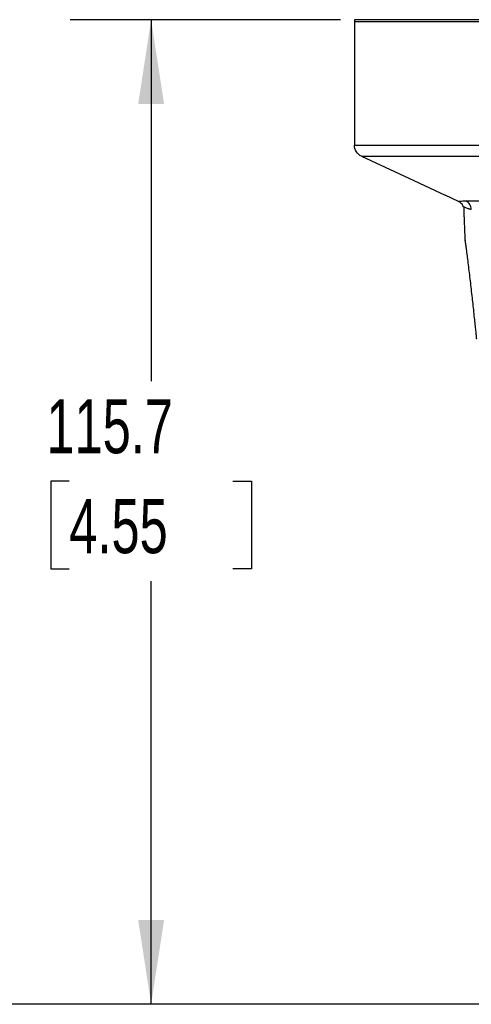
# Model space of a CAD drawing. Header units: millimetres. Extents: x 19 to 819, y 19 to 629.
# Tile 31 of 73: x 335 to 388, y 147 to 262. Entities that reach past the tile are written whole.
import ezdxf

# ---------------------------------------------------------------- set-up
doc = ezdxf.new("R2010")
doc.units = ezdxf.units.MM
doc.header["$LTSCALE"] = 3
doc.layers.add('DIMENSIONS', color=140, linetype='Continuous', lineweight=25)
doc.styles.add('SLDTEXTSTYLE0', font='TXT', dxfattribs={"width": 0.7})
doc.dimstyles.new('SLDDIMSTYLE1', dxfattribs={"dimtxt": 6.474023, "dimasz": 9.906, "dimexe": 0, "dimexo": 0.0625, "dimgap": 1.618506, "dimtad": 0, "dimtih": 1, "dimtoh": 1, "dimrnd": 1e-09, "dimzin": 12, "dimdsep": 46, "dimtxsty": 'SLDTEXTSTYLE0', "dimsah": 1, "dimcen": 0.09, "dimadec": 0, "dimazin": 3, "dimtfac": 1, "dimtofl": 0, "dimtmove": 0, "dimatfit": 3, "dimfxl": 0, "dimfrac": 2, "dimtolj": 1, "dimtzin": 12, "dimarcsym": 0})

# ---------------------------------------------------------------- blocks, each defined once
blk = doc.blocks.new('_D_1')
at = {"layer": 'DIMENSIONS'}
for p, q in [((382.28, 377.95), (306.39, 377.95)), ((315.91, 377.95), (315.91, 277.73)), ((306.29, 265.99), (304.12, 265.99)), ((304.12, 265.99), (304.12, 255.7)), ((325.53, 265.99), (327.71, 265.99)), ((327.71, 265.99), (327.71, 255.7)), ((304.12, 255.7), (306.29, 255.7)), ((327.71, 255.7), (325.53, 255.7)), ((315.91, 146.59), (315.91, 254.25)), ((477.62, 146.59), (306.39, 146.59))]:
    blk.add_line(p, q, dxfattribs=at)
for points in [[(315.91, 377.95), (314.39, 368.05), (317.44, 368.05)], [(315.91, 146.59), (317.44, 156.5), (314.39, 156.5)]]:
    blk.add_solid(points, dxfattribs=at)
at = {"layer": 'DIMENSIONS', "char_height": 6.35, "attachment_point": 1, "style": 'SLDTEXTSTYLE0'}
for s, insert in [('231.4', (303.6, 275.63)), ('9.11', (306.29, 263.89))]:
    blk.add_mtext(s, dxfattribs=dict(at, insert=insert))
blk = doc.blocks.new('_D_3')
at = {"layer": 'DIMENSIONS'}
for p, q in [((372.63, 262.27), (340.84, 262.27)), ((350.36, 262.27), (350.36, 219.79)), ((340.74, 208.05), (338.57, 208.05)), ((338.57, 208.05), (338.57, 197.76)), ((359.98, 208.05), (362.15, 208.05)), ((362.15, 208.05), (362.15, 197.76)), ((338.57, 197.76), (340.74, 197.76)), ((362.15, 197.76), (359.98, 197.76)), ((350.36, 146.59), (350.36, 196.31)), ((477.62, 146.59), (340.84, 146.59))]:
    blk.add_line(p, q, dxfattribs=at)
for points in [[(350.36, 262.27), (348.84, 252.36), (351.88, 252.36)], [(350.36, 146.59), (351.88, 156.5), (348.84, 156.5)]]:
    blk.add_solid(points, dxfattribs=at)
at = {"layer": 'DIMENSIONS', "char_height": 6.35, "attachment_point": 1, "style": 'SLDTEXTSTYLE0'}
for s, insert in [('115.7', (338.05, 217.68)), ('4.55', (340.74, 205.94))]:
    blk.add_mtext(s, dxfattribs=dict(at, insert=insert))

msp = doc.modelspace()

# ---------------------------------------------------------------- linework, layer by layer
for p, q in [((374.261604, 262.270471), (374.261604, 262.021304)), ((433.761604, 262.270471), (374.261604, 262.270471)), ((374.261604, 262.021304), (374.261604, 247.519522)), ((374.261604, 247.519522), (490.555526, 247.519522)), ((375.079292, 246.235711), (375.113876, 246.235711)), ((386.506657, 240.904615), (384.920652, 241.644518)), ((387.246544, 236.419217), (387.247996, 236.408334)), ((387.252177, 236.377001), (387.289098, 236.187174))]:
    msp.add_line(p, q)
at = {"flags": 128}
msp.add_lwpolyline([(375.108607, 246.224386), (380.642348, 243.640678), (384.920285, 241.64373)], dxfattribs=at)
msp.add_arc((481.919817, 241.47129), 94.807975, 180.70142862, 183.0545919)
for points, knots in [([(493.261604, 262.021304), (493.261518, 262.021304), (492.877902, 262.021304), (491.35831, 262.021304), (490.222372, 262.021304), (487.241753, 262.021304), (485.397146, 262.021304), (481.070041, 262.021304), (478.587651, 262.021304), (473.080343, 262.021304), (470.055563, 262.021304), (463.57969, 262.021304), (460.128758, 262.021304), (452.933177, 262.021304), (449.188706, 262.021304), (441.549931, 262.021304), (437.655815, 262.021304), (429.867392, 262.021304), (425.973276, 262.021304), (418.334501, 262.021304), (414.59003, 262.021304), (407.394449, 262.021304), (403.943517, 262.021304), (397.467644, 262.021304), (394.442864, 262.021304), (388.935556, 262.021304), (386.453166, 262.021304), (382.126061, 262.021304), (380.281454, 262.021304), (377.300835, 262.021304), (376.164898, 262.021304), (374.645305, 262.021304), (374.261689, 262.021304), (374.261604, 262.021304)], [0, 0, 0, 0, 0.0625, 0.0625, 0.125, 0.125, 0.1875, 0.1875, 0.25, 0.25, 0.3125, 0.3125, 0.375, 0.375, 0.4375, 0.4375, 0.5, 0.5, 0.5625, 0.5625, 0.625, 0.625, 0.6875, 0.6875, 0.75, 0.75, 0.8125, 0.8125, 0.875, 0.875, 0.9375, 0.9375, 1, 1, 1, 1]), ([(375.079292, 246.235711), (374.836597, 246.348943), (374.627256, 246.532589), (374.339515, 246.984356), (374.261604, 247.251712), (374.261604, 247.519522)], [0, 0, 0, 0, 0.5, 0.5, 1, 1, 1, 1]), ([(375.113876, 246.235711), (375.163835, 246.235711), (375.270715, 246.23571), (376.123562, 246.235709), (377.513744, 246.235707), (379.460076, 246.235706), (381.92547, 246.235705), (384.8911, 246.235704), (388.327088, 246.235702), (392.200697, 246.235701), (396.47453, 246.2357), (401.107452, 246.235699), (406.054842, 246.235697), (411.269055, 246.235696), (416.699878, 246.235695), (422.295009, 246.235694), (428.000566, 246.235692), (431.841258, 246.235691), (433.761604, 246.235691)], [0, 0, 0, 0, 0.0552763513, 0.1182579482, 0.1812395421, 0.2442211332, 0.3072027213, 0.3701843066, 0.433165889, 0.4961474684, 0.559129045, 0.6221106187, 0.6850921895, 0.7480737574, 0.8110553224, 0.8740368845, 0.9370184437, 1, 1, 1, 1]), ([(387.398567, 240.938582), (387.079337, 240.938553), (386.857881, 240.929595), (386.64364, 240.916605), (386.59185, 240.912388), (386.523388, 240.906377), (386.506678, 240.904617), (386.506657, 240.904615)], [0, 0, 0, 0, 0.5, 0.5, 0.75, 0.75, 1, 1, 1, 1]), ([(386.506657, 240.904615), (386.630898, 240.846634), (386.748191, 240.761429), (386.891458, 240.603754), (386.933831, 240.54643), (387.005724, 240.42593), (387.033322, 240.362471), (387.05898, 240.298903)], [0, 0, 0, 0, 0.5, 0.5, 0.75, 0.75, 1, 1, 1, 1]), ([(387.999225, 239.977437), (387.997869, 240.07261), (387.9862, 240.170976), (387.931919, 240.364826), (387.89039, 240.459826), (387.727678, 240.720545), (387.567554, 240.858084), (387.398567, 240.938582)], [0, 0, 0, 0, 0.25, 0.25, 0.5, 0.5, 1, 1, 1, 1]), ([(387.05898, 240.298903), (387.05823, 240.300779), (387.056411, 240.30533), (387.05606, 240.306611), (387.056386, 240.306777), (387.058109, 240.305214), (387.062481, 240.301738), (387.072865, 240.294525), (387.091121, 240.284153), (387.124505, 240.268944), (387.184828, 240.245827), (387.318201, 240.198177), (387.519972, 240.128164), (387.735432, 240.053364), (387.875337, 240.011903), (387.952183, 239.990524), (387.999225, 239.977437)], [0, 0, 0, 0, 0.0066211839, 0.0160660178, 0.0260112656, 0.0414438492, 0.0761532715, 0.120236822, 0.1841460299, 0.2504660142, 0.3570662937, 0.5007568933, 0.7505468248, 0.875332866, 0.9236833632, 1, 1, 1, 1]), ([(387.246544, 236.419217), (387.246674, 236.418236), (387.246933, 236.416282), (387.248818, 236.40223), (387.251059, 236.3854), (387.252177, 236.377001)], [0, 0, 0, 0, 0.3351212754, 0.6681737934, 1, 1, 1, 1]), ([(387.252177, 236.377001), (387.253634, 236.366058), (387.256551, 236.344157), (387.262662, 236.298232), (387.270027, 236.242761), (387.27877, 236.176791), (387.293591, 236.064821), (387.317491, 235.883836), (387.353528, 235.608786), (387.395264, 235.288048), (387.456617, 234.812456), (387.541917, 234.141808), (387.652906, 233.251393), (387.767631, 232.30691), (387.884254, 231.325583), (387.998692, 230.335733), (388.109928, 229.352785), (388.216033, 228.388832), (388.314687, 227.474188), (388.40414, 226.624739), (388.468484, 226.002867), (388.511987, 225.57731), (388.539996, 225.301104), (388.562672, 225.076782), (388.577611, 224.927969), (388.586444, 224.839985), (388.591246, 224.792035), (388.59184, 224.786064), (388.592137, 224.78308)], [0, 0, 0, 0, 0.0124993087, 0.0250159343, 0.0375843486, 0.0502385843, 0.0630119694, 0.0939675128, 0.1255508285, 0.156560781, 0.1882941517, 0.250792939, 0.312270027, 0.3756453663, 0.437543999, 0.5001080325, 0.5626364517, 0.6241726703, 0.6876634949, 0.7488410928, 0.811505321, 0.8431819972, 0.8741938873, 0.9059219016, 0.9370068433, 0.9581437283, 0.9790828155, 1, 1, 1, 1])]:
    msp.add_open_spline(points, degree=3, knots=knots)
msp.add_open_spline([(388.960079, 240.938687), (388.314806, 240.938644), (387.79579, 240.93861), (387.398567, 240.938582)], degree=3)

# ---------------------------------------------------------------- dimensions: what is measured, and where the dimension line sits
at = {"layer": 'DIMENSIONS'}
for base, p1, picture, middle in [((315.911969, 146.589075), (386.08925, 377.953533), '_D_1', (315.911969, 265.991454)), ((350.360416, 146.589075), (376.444342, 262.270876), '_D_3', (350.360416, 208.048397))]:
    dim = msp.add_linear_dim(base=base, p1=p1, p2=(481.434, 146.589075), angle=90, dimstyle='SLDDIMSTYLE1', dxfattribs=at)
    dim.commit()
    dim.dimension.update_dxf_attribs({"geometry": picture, "text_midpoint": middle, "dimtype": 160})

doc.saveas('drawing.dxf')
